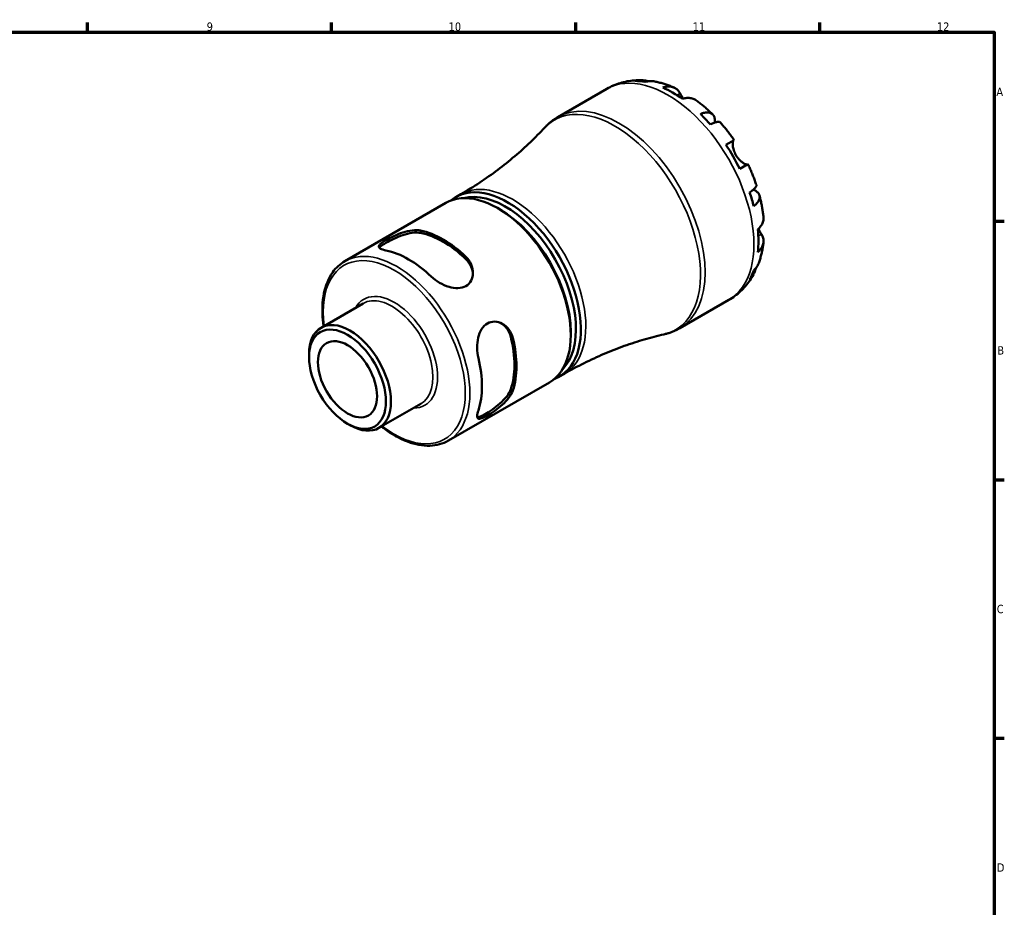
# Model space of a CAD drawing. Header units: millimetres. Extents: x -70 to 905, y -35 to 594.
# Tile 5 of 5: x 541 to 824, y 323 to 578. Entities that reach past the tile are written whole.
import ezdxf

# ---------------------------------------------------------------- set-up
doc = ezdxf.new("R2010")
doc.units = ezdxf.units.MM
for name, color, linetype, lineweight in [('Border (ANSI)', 7, 'Continuous', 70), ('Visible (ANSI)', 7, 'Continuous', 50), ('Visible Narrow (ANSI)', 7, 'Continuous', 35)]:
    doc.layers.add(name, color=color, linetype=linetype, lineweight=lineweight)
doc.styles.add('Note Text (ANSI)', font='tahoma.ttf')

# ---------------------------------------------------------------- blocks, each defined once
blk = doc.blocks.new('Borders Default Border')
at = {"layer": 'Border (ANSI)'}
for p, q in [((560.67, 574), (560.67, 576.8)), ((630.75, 574), (630.75, 576.8)), ((700.83, 574), (700.83, 576.8)), ((770.92, 574), (770.92, 576.8)), ((821, 519.75), (823.8, 519.75)), ((821, 445.5), (823.8, 445.5)), ((821, 371.25), (823.8, 371.25))]:
    blk.add_line(p, q, dxfattribs=at)
at = {"layer": 'Border (ANSI)', "flags": 128}
blk.add_lwpolyline([(20, 20), (20, 574), (821, 574), (821, 20), (20, 20)], dxfattribs=at)
at = {"layer": 'Border (ANSI)', "color": 5, "true_color": 0x0000ff, "char_height": 2.4, "attachment_point": 7, "style": 'Note Text (ANSI)'}
for s, insert in [('9', (594.92, 574.35)), ('10', (664.35, 574.35)), ('11', (734.43, 574.4)), ('12', (804.52, 574.4)), ('A', (821.58, 555.68)), ('B', (821.87, 481.43)), ('C', (821.71, 407.13)), ('D', (821.72, 332.93))]:
    blk.add_mtext(s, dxfattribs=dict(at, insert=insert))

msp = doc.modelspace()

# ---------------------------------------------------------------- linework, layer by layer
at = {"layer": 'Visible (ANSI)'}
for p, q in [((695.7565, 549.644), (709.7577, 557.7277)), ((743.9556, 541.6761), (746.2874, 543.0223)), ((750.2874, 536.0941), (747.9556, 534.7479)), ((666.4208, 526.6449), (667.835, 527.4614)), ((634.5479, 508.2431), (663.5216, 524.9711)), ((679.1038, 523.0893), (678.3966, 523.4976)), ((627.7269, 489.1489), (639.8025, 496.1208)), ((730.7565, 489.0223), (744.7577, 497.1059)), ((699.4331, 487.8779), (699.4331, 487.0614)), ((624.2839, 480.7242), (624.2839, 481.5386)), ((696.1708, 475.1164), (697.585, 475.9329)), ((664.2979, 456.7146), (693.2716, 473.4425)), ((644.3514, 460.3545), (656.427, 467.3263)), ((635.3338, 461.5851), (636.0392, 461.1779))]:
    msp.add_line(p, q, dxfattribs=at)
for centre, major_axis, start_param, end_param in [((728.6719, 528.2333), (-17.399, 30.1359), 5.8281059, 5.95286655), ((728.6719, 528.2333), (-17.399, 30.1359), 5.38258321, 5.61299108), ((728.6719, 528.2333), (-17.399, 30.1359), 5.04270774, 5.16746839), ((728.6719, 528.2333), (-17.399, 30.1359), 4.59718505, 4.82759291), ((681.2958, 500.8806), (14.875, -25.7643), 6.1855804, 9.52238287), ((678.3966, 499.2068), (-14.875, 25.7643), 3.14159265, 6.28318531), ((680.5887, 500.4724), (-14.375, 24.8982), 3.29805155, 6.12672641), ((728.6719, 528.2333), (-17.399, 30.1359), 4.25730957, 4.38207023), ((679.1038, 499.6151), (-14.375, 24.8982), 3.92699082, 5.49778714), ((728.6719, 528.2333), (-17.399, 30.1359), 3.81178689, 4.04219475), ((662.7873, 490.1947), (14.875, -25.7643), 2.04179685, 2.67059213), ((662.7873, 490.1947), (14.475, -25.0714), 2.03279749, 2.67959149), ((652.8878, 484.4792), (-14.875, 25.7643), 5.1833895, 5.81218479), ((728.6719, 528.2333), (17.399, -30.1359), 0.33031875, 0.45507941), ((636.0392, 474.7517), (8.3122, -14.3972), 5.49778714, 10.21017612), ((662.7873, 490.1947), (14.475, -25.0714), 0.46200116, 1.10879516), ((662.7873, 490.1947), (14.875, -25.7643), 0.47100052, 1.09979581), ((652.8878, 484.4792), (-14.875, 25.7643), 3.61259317, 4.24138846)]:
    msp.add_ellipse(centre, major_axis=major_axis, ratio=0.57735027, start_param=start_param, end_param=end_param, dxfattribs=at)
for major_axis in [(-7.8135, 13.5334), (-6, 10.3923)]:
    msp.add_ellipse((635.3338, 474.3445), major_axis=major_axis, ratio=0.57735027, dxfattribs=at)
for points, knots in [([(709.7577, 557.7277), (710.3663, 558.079), (710.9951, 558.3952), (712.2811, 558.9525), (712.9382, 559.1936), (714.2682, 559.5996), (714.941, 559.7645), (716.2913, 560.0204), (716.9687, 560.1114), (718.3192, 560.2242), (718.9922, 560.2461), (719.66, 560.2363)], [5.497787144, 5.497787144, 5.497787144, 5.497787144, 5.564176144, 5.564176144, 5.630565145, 5.630565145, 5.696954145, 5.696954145, 5.763343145, 5.763343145, 5.829732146, 5.829732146, 5.829732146, 5.829732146]), ([(717.8568, 559.9981), (718.3573, 560.1404), (718.8711, 560.2161), (719.8337, 560.2503), (720.3704, 560.2084), (721.1282, 560.0472), (721.3549, 559.9857), (721.5762, 559.9138)], [0.189718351, 0.189718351, 0.189718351, 0.189718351, 0.369803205, 0.369803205, 0.55498435, 0.55498435, 0.634645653, 0.634645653, 0.634645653, 0.634645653]), ([(723.2226, 559.8907), (722.8373, 559.9585), (722.4461, 559.9802), (721.6456, 559.9413), (721.1678, 559.862), (720.6912, 559.7174)], [5.420765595, 5.420765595, 5.420765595, 5.420765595, 5.573762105, 5.573762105, 5.753846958, 5.753846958, 5.753846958, 5.753846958]), ([(723.2226, 559.8909), (723.6295, 559.8187), (724.033, 559.7359), (724.8334, 559.5509), (725.2302, 559.4486), (726.0168, 559.2257), (726.4066, 559.1051), (727.1792, 558.8466), (727.5621, 558.7087), (728.3208, 558.4168), (728.6966, 558.2627), (729.069, 558.1009)], [5.949885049, 5.949885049, 5.949885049, 5.949885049, 5.99190238, 5.99190238, 6.033919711, 6.033919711, 6.075937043, 6.075937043, 6.117954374, 6.117954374, 6.159971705, 6.159971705, 6.159971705, 6.159971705]), ([(725.8435, 558.0903), (726.2954, 558.244), (726.7368, 558.3377), (727.5308, 558.415), (727.9545, 558.4021), (728.7451, 558.2459), (729.1121, 558.1026), (729.7301, 557.7429), (730.0376, 557.4926), (730.5013, 556.9548), (730.6766, 556.693), (730.8218, 556.4189)], [0.18972425, 0.18972425, 0.18972425, 0.18972425, 0.369265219, 0.369265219, 0.554520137, 0.554520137, 0.739775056, 0.739775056, 0.926079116, 0.926079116, 1.065680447, 1.065680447, 1.065680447, 1.065680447]), ([(730.8218, 556.4189), (730.8876, 556.2947), (730.9597, 556.1601), (731.1114, 555.8817), (731.1898, 555.7399), (731.3778, 555.4063), (731.4896, 555.2121), (731.635, 554.9687), (731.6603, 554.9267), (731.6859, 554.8844)], [-0.647983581, -0.647983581, -0.647983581, -0.647983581, -0.581292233, -0.581292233, -0.51957432, -0.51957432, -0.443169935, -0.443169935, -0.427291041, -0.427291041, -0.427291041, -0.427291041]), ([(735.3569, 554.4744), (735.2646, 554.5416), (735.1709, 554.6026), (734.769, 554.8367), (734.402, 554.9799), (733.6113, 555.1361), (733.1876, 555.149), (732.3937, 555.0717), (731.9523, 554.978), (731.5004, 554.8243)], [5.17211207, 5.17211207, 5.17211207, 5.17211207, 5.228549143, 5.228549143, 5.413804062, 5.413804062, 5.599058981, 5.599058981, 5.778599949, 5.778599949, 5.778599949, 5.778599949]), ([(735.3572, 554.4749), (735.6942, 554.2308), (736.0279, 553.9806), (736.6885, 553.4689), (737.0155, 553.2073), (737.6626, 552.673), (737.9829, 552.4003), (738.6165, 551.8444), (738.9299, 551.5611), (739.5497, 550.9843), (739.8562, 550.6908), (740.1591, 550.3925)], [0.126657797, 0.126657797, 0.126657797, 0.126657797, 0.169193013, 0.169193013, 0.211728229, 0.211728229, 0.254263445, 0.254263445, 0.296798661, 0.296798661, 0.339333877, 0.339333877, 0.339333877, 0.339333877]), ([(691.9045, 546.5687), (692.1281, 546.809), (692.3589, 547.0432), (692.8343, 547.4982), (693.079, 547.719), (693.5814, 548.1461), (693.8392, 548.3524), (694.3671, 548.7493), (694.6372, 548.9399), (695.1887, 549.3046), (695.4701, 549.4787), (695.7565, 549.644)], [5.322444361, 5.322444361, 5.322444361, 5.322444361, 5.357512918, 5.357512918, 5.392581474, 5.392581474, 5.427650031, 5.427650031, 5.462718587, 5.462718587, 5.497787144, 5.497787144, 5.497787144, 5.497787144]), ([(736.6527, 550.502), (737.0829, 550.6734), (737.4907, 550.7931), (738.2034, 550.9311), (738.5714, 550.9591), (739.2298, 550.9004), (739.5201, 550.8136), (739.9827, 550.5679), (740.1973, 550.3862), (740.5278, 549.9189), (740.6437, 549.6333), (740.7757, 549.0379), (740.8037, 548.6729), (740.7746, 548.1944), (740.7682, 548.1181), (740.7602, 548.0408)], [0.18971835, 0.18971835, 0.18971835, 0.18971835, 0.3698032, 0.3698032, 0.55498435, 0.55498435, 0.7401655, 0.7401655, 0.92581641, 0.92581641, 1.11146732, 1.11146732, 1.29782516, 1.29782516, 1.33244068, 1.33244068, 1.33244068, 1.33244068]), ([(691.9045, 546.5687), (690.6124, 545.1803), (689.2493, 543.7954), (686.3876, 541.0566), (684.889, 539.7027), (681.7675, 537.0494), (680.1446, 535.7501), (676.7903, 533.2281), (675.0589, 532.0056), (671.5075, 529.657), (669.6876, 528.531), (667.835, 527.4614)], [5.322444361, 5.322444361, 5.322444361, 5.322444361, 5.357512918, 5.357512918, 5.392581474, 5.392581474, 5.427650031, 5.427650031, 5.462718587, 5.462718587, 5.497787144, 5.497787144, 5.497787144, 5.497787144]), ([(742.3617, 548.0678), (742.2946, 548.1429), (742.2004, 548.1944), (741.9375, 548.2617), (741.7261, 548.2652), (741.2039, 548.1802), (740.8931, 548.0917), (740.2653, 547.8642), (739.8933, 547.7065), (739.487, 547.5099)], [5.067271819, 5.067271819, 5.067271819, 5.067271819, 5.203399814, 5.203399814, 5.388580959, 5.388580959, 5.573762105, 5.573762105, 5.753846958, 5.753846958, 5.753846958, 5.753846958]), ([(742.3621, 548.0681), (742.6427, 547.7513), (742.9198, 547.4302), (743.4664, 546.78), (743.736, 546.4508), (744.2675, 545.7848), (744.5294, 545.4479), (745.0455, 544.767), (745.2995, 544.4228), (745.7996, 543.7277), (746.0456, 543.3767), (746.2875, 543.0224)], [0.445593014, 0.445593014, 0.445593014, 0.445593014, 0.487511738, 0.487511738, 0.529430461, 0.529430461, 0.571349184, 0.571349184, 0.613267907, 0.613267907, 0.65518663, 0.65518663, 0.65518663, 0.65518663]), ([(746.1502, 542.9432), (746.1292, 542.931), (746.109, 542.9127), (746.0512, 542.8378), (746.0167, 542.7619), (745.9588, 542.5513), (745.9363, 542.4148), (745.9067, 542.0206), (745.9099, 541.7408), (745.9828, 541.031), (746.0675, 540.5914), (746.3565, 539.6586), (746.5643, 539.1742), (746.8288, 538.7161)], [-0.644344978, -0.644344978, -0.644344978, -0.644344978, -0.60308586, -0.60308586, -0.520079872, -0.520079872, -0.432739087, -0.432739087, -0.310006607, -0.310006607, -0.158689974, -0.158689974, 0, 0, 0, 0]), ([(746.8288, 538.7161), (746.9769, 538.4596), (747.1411, 538.2135), (747.506, 537.7343), (747.7071, 537.5048), (748.197, 537.0107), (748.4866, 536.7685), (749.0205, 536.3878), (749.2608, 536.2479), (749.6112, 536.0836), (749.7366, 536.038), (749.9427, 535.9874), (750.0237, 535.9815), (750.1099, 535.9968), (750.132, 536.0044), (750.1502, 536.015)], [0, 0, 0, 0, 0.088849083, 0.088849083, 0.18379648, 0.18379648, 0.314196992, 0.314196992, 0.437846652, 0.437846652, 0.524112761, 0.524112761, 0.607652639, 0.607652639, 0.6434969, 0.6434969, 0.6434969, 0.6434969]), ([(750.2875, 536.0942), (750.4734, 535.7076), (750.6543, 535.3191), (751.0063, 534.5384), (751.1773, 534.1463), (751.509, 533.3589), (751.6698, 532.9636), (751.9808, 532.1703), (752.1311, 531.7723), (752.4209, 530.9738), (752.5604, 530.5733), (752.6945, 530.1719)], [0.915609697, 0.915609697, 0.915609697, 0.915609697, 0.95752842, 0.95752842, 0.999447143, 0.999447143, 1.041365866, 1.041365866, 1.083284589, 1.083284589, 1.125203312, 1.125203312, 1.125203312, 1.125203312]), ([(750.7736, 527.9611), (751.147, 528.2146), (751.4695, 528.4579), (751.9804, 528.8878), (752.2125, 529.1128), (752.5472, 529.5225), (752.6499, 529.7073), (752.723, 529.9687), (752.7255, 530.076), (752.6941, 530.1717)], [0.189718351, 0.189718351, 0.189718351, 0.189718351, 0.369803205, 0.369803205, 0.55498435, 0.55498435, 0.740165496, 0.740165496, 0.87629349, 0.87629349, 0.87629349, 0.87629349]), ([(751.8699, 528.7982), (751.9409, 528.7665), (752.0101, 528.7339), (752.439, 528.5198), (752.7412, 528.3131), (753.1908, 527.901), (753.3802, 527.6579), (753.6196, 527.1381), (753.6697, 526.8613), (753.6512, 526.3379), (753.5812, 526.043), (753.3029, 525.4435), (753.0946, 525.1388), (752.6187, 524.5907), (752.3111, 524.2973), (751.9476, 524.0105)], [4.61112463, 4.61112463, 4.61112463, 4.61112463, 4.64574015, 4.64574015, 4.83209799, 4.83209799, 5.0177489, 5.0177489, 5.20339981, 5.20339981, 5.38858096, 5.38858096, 5.5737621, 5.5737621, 5.75384696, 5.75384696, 5.75384696, 5.75384696]), ([(753.606, 527.1019), (753.7129, 526.6903), (753.8138, 526.2782), (754.0034, 525.453), (754.092, 525.0399), (754.2567, 524.2132), (754.3327, 523.7996), (754.4719, 522.9719), (754.5349, 522.558), (754.6478, 521.73), (754.6976, 521.316), (754.7405, 520.902)], [1.23146245, 1.23146245, 1.23146245, 1.23146245, 1.273997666, 1.273997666, 1.316532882, 1.316532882, 1.359068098, 1.359068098, 1.401603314, 1.401603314, 1.44413853, 1.44413853, 1.44413853, 1.44413853]), ([(753.1147, 517.3872), (753.4738, 517.7018), (753.7756, 518.0371), (754.2395, 518.6861), (754.4402, 519.0595), (754.7002, 519.8223), (754.7597, 520.2117), (754.758, 520.6769), (754.7519, 520.7885), (754.74, 520.902)], [0.18972425, 0.18972425, 0.18972425, 0.18972425, 0.369265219, 0.369265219, 0.554520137, 0.554520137, 0.739775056, 0.739775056, 0.796212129, 0.796212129, 0.796212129, 0.796212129]), ([(753.2595, 517.5178), (753.3289, 517.3914), (753.3981, 517.2684), (753.5829, 516.9456), (753.6955, 516.7553), (753.9123, 516.3953), (754.0153, 516.2282), (754.1254, 516.0516), (754.141, 516.0267), (754.1563, 516.0023)], [-2.351626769, -2.351626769, -2.351626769, -2.351626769, -2.30519389, -2.30519389, -2.226175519, -2.226175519, -2.144504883, -2.144504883, -2.130817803, -2.130817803, -2.130817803, -2.130817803]), ([(646.3824, 511.3352), (645.7347, 511.466), (645.19, 511.6362), (644.4817, 512.0289), (644.3168, 512.2528), (644.3485, 512.717), (644.5215, 512.9856), (645.2242, 513.6063), (645.7556, 513.9623), (647.0092, 514.686), (647.7932, 515.0895), (649.4758, 515.8459), (650.3748, 516.1962), (652.1044, 516.749), (653.0571, 516.9799), (654.8219, 517.1972), (655.6342, 517.1815), (656.2819, 517.0507)], [1.068423, 1.068423, 1.068423, 1.068423, 1.35737441, 1.35737441, 1.64632582, 1.64632582, 1.91224949, 1.91224949, 2.17817316, 2.17817316, 2.44409683, 2.44409683, 2.7100205, 2.7100205, 2.99897191, 2.99897191, 3.28792332, 3.28792332, 3.28792332, 3.28792332]), ([(644.4795, 512.105), (644.5685, 512.2335), (644.6989, 512.373), (645.2242, 512.8268), (645.7551, 513.1786), (647.0097, 513.903), (647.7935, 514.3101), (649.4733, 515.079), (650.3698, 515.4379), (652.0974, 516.0101), (653.051, 516.2531), (654.8183, 516.4924), (655.6324, 516.4865), (656.2819, 516.3628)], [1.78436375, 1.78436375, 1.78436375, 1.78436375, 1.91661662, 1.91661662, 2.18276267, 2.18276267, 2.44890872, 2.44890872, 2.71505477, 2.71505477, 3.00567405, 3.00567405, 3.29629333, 3.29629333, 3.29629333, 3.29629333]), ([(754.1563, 516.0023), (754.3211, 515.7395), (754.4601, 515.4567), (754.6941, 514.7863), (754.7571, 514.3948), (754.7597, 513.6798), (754.7002, 513.2903), (754.4402, 512.5275), (754.2395, 512.1541), (753.7756, 511.5052), (753.4738, 511.1698), (753.1147, 510.8552)], [4.902643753, 4.902643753, 4.902643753, 4.902643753, 5.042245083, 5.042245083, 5.228549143, 5.228549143, 5.413804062, 5.413804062, 5.599058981, 5.599058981, 5.778599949, 5.778599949, 5.778599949, 5.778599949]), ([(754.7367, 513.6433), (754.6905, 513.2399), (754.636, 512.8374), (754.5095, 512.0344), (754.4375, 511.6339), (754.275, 510.8355), (754.1846, 510.4376), (753.9844, 509.6449), (753.8746, 509.2502), (753.6346, 508.4645), (753.5045, 508.0736), (753.3636, 507.6852)], [1.694009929, 1.694009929, 1.694009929, 1.694009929, 1.73602726, 1.73602726, 1.778044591, 1.778044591, 1.820061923, 1.820061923, 1.862079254, 1.862079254, 1.904096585, 1.904096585, 1.904096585, 1.904096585]), ([(669.2926, 509.5389), (669.9403, 508.9218), (670.485, 508.1541), (671.1933, 506.5089), (671.3582, 505.6328), (671.3265, 504.0998), (671.1536, 503.3302), (670.4508, 502.0081), (669.9194, 501.4588), (669.2926, 501.0969), (668.6659, 500.735), (667.8819, 500.5249), (666.1993, 500.4699), (665.3002, 500.6205), (663.5706, 501.1366), (662.6179, 501.5579), (660.8531, 502.5931), (660.0408, 503.2063), (659.3931, 503.8235)], [-1.10975016, -1.10975016, -1.10975016, -1.10975016, -0.82079875, -0.82079875, -0.53184734, -0.53184734, -0.26592367, -0.26592367, 0, 0, 0, 0.26592367, 0.26592367, 0.53184734, 0.53184734, 0.82079875, 0.82079875, 1.10975016, 1.10975016, 1.10975016, 1.10975016]), ([(669.2926, 508.8511), (669.9421, 508.2247), (670.4872, 507.4459), (671.1234, 505.9465), (671.2849, 505.2467), (671.3298, 504.5802)], [-1.113530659, -1.113530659, -1.113530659, -1.113530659, -0.822911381, -0.822911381, -0.591119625, -0.591119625, -0.591119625, -0.591119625]), ([(628.4735, 489.58), (628.3895, 490.1469), (628.3201, 490.709), (627.9944, 494.0279), (628.0907, 496.6445), (629.0337, 501.3195), (629.8779, 503.3827), (632.0261, 506.3835), (633.1988, 507.4642), (634.5479, 508.2431)], [4.527353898, 4.527353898, 4.527353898, 4.527353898, 4.59283685, 4.59283685, 4.91805981, 4.91805981, 5.241622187, 5.241622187, 5.497787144, 5.497787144, 5.497787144, 5.497787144]), ([(752.5602, 506.2479), (752.5118, 506.0203), (752.4518, 505.7932), (752.2125, 505.0564), (751.9804, 504.5706), (751.4695, 503.754), (751.147, 503.347), (750.7736, 502.9847)], [5.308919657, 5.308919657, 5.308919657, 5.308919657, 5.388580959, 5.388580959, 5.573762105, 5.573762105, 5.753846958, 5.753846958, 5.753846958, 5.753846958]), ([(751.9476, 505.5796), (752.3111, 505.9201), (752.6187, 506.2943), (753.0526, 506.9681), (753.2295, 507.3177), (753.3634, 507.6853)], [0.189718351, 0.189718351, 0.189718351, 0.189718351, 0.369803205, 0.369803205, 0.522799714, 0.522799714, 0.522799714, 0.522799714]), ([(751.8814, 504.4272), (751.556, 503.844), (751.2005, 503.272), (750.4276, 502.1589), (750.01, 501.6177), (749.1133, 500.5763), (748.6341, 500.076), (747.6175, 499.1272), (747.0802, 498.6787), (745.9545, 497.8437), (745.3663, 497.4572), (744.7577, 497.1059)], [2.024249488, 2.024249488, 2.024249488, 2.024249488, 2.090638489, 2.090638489, 2.157027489, 2.157027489, 2.223416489, 2.223416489, 2.28980549, 2.28980549, 2.35619449, 2.35619449, 2.35619449, 2.35619449]), ([(672.893, 480.441), (672.6824, 481.3104), (672.5575, 482.3205), (672.5434, 484.3665), (672.6549, 485.4022), (673.0727, 487.1581), (673.3918, 488.012), (674.2807, 489.4417), (674.8547, 490.0156), (676.1083, 490.7393), (676.8497, 490.9249), (678.3461, 490.8724), (679.099, 490.6374), (680.4425, 489.8984), (681.1188, 489.3175), (682.1894, 487.8815), (682.5819, 487.0259), (682.7925, 486.1564)], [1.068423, 1.068423, 1.068423, 1.068423, 1.35737441, 1.35737441, 1.64632582, 1.64632582, 1.91224949, 1.91224949, 2.17817316, 2.17817316, 2.44409683, 2.44409683, 2.7100205, 2.7100205, 2.99897191, 2.99897191, 3.28792332, 3.28792332, 3.28792332, 3.28792332]), ([(679.5167, 490.4001), (680.0715, 490.0279), (680.5967, 489.5382), (681.5772, 488.2375), (681.9791, 487.376), (682.1968, 486.5004)], [2.773884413, 2.773884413, 2.773884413, 2.773884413, 3.005676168, 3.005676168, 3.296295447, 3.296295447, 3.296295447, 3.296295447]), ([(730.7565, 489.0223), (730.4701, 488.8569), (730.1787, 488.7003), (729.5871, 488.405), (729.2869, 488.2664), (728.6792, 488.0077), (728.3717, 487.8875), (727.7506, 487.666), (727.4371, 487.5645), (726.8053, 487.3803), (726.4871, 487.2975), (726.1672, 487.224)], [2.35619449, 2.35619449, 2.35619449, 2.35619449, 2.391263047, 2.391263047, 2.426331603, 2.426331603, 2.46140016, 2.46140016, 2.496468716, 2.496468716, 2.531537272, 2.531537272, 2.531537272, 2.531537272]), ([(697.585, 475.9329), (699.4376, 477.0024), (701.3227, 478.0156), (705.1323, 479.9169), (707.0568, 480.805), (710.918, 482.449), (712.8547, 483.2048), (716.7133, 484.5814), (718.6351, 485.2023), (722.4378, 486.3112), (724.3187, 486.7992), (726.1672, 487.224)], [2.35619449, 2.35619449, 2.35619449, 2.35619449, 2.391263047, 2.391263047, 2.426331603, 2.426331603, 2.46140016, 2.46140016, 2.496468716, 2.496468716, 2.531537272, 2.531537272, 2.531537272, 2.531537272]), ([(682.7925, 471.1329), (682.5819, 470.5066), (682.1894, 469.7953), (681.1188, 468.3756), (680.4425, 467.666), (679.099, 466.4445), (678.3461, 465.841), (676.8497, 464.7621), (676.1083, 464.2848), (675.4815, 463.923), (674.8547, 463.5611), (674.2807, 463.2789), (673.3918, 462.9807), (673.0727, 462.9652), (672.6549, 463.1698), (672.5434, 463.4246), (672.5575, 464.2343), (672.6824, 464.7911), (672.893, 465.4174)], [-1.10975016, -1.10975016, -1.10975016, -1.10975016, -0.82079875, -0.82079875, -0.53184734, -0.53184734, -0.26592367, -0.26592367, 0, 0, 0, 0.26592367, 0.26592367, 0.53184734, 0.53184734, 0.82079875, 0.82079875, 1.10975016, 1.10975016, 1.10975016, 1.10975016]), ([(682.1968, 471.4768), (681.9791, 470.8526), (681.5772, 470.1446), (680.4863, 468.7337), (679.7991, 468.0294), (678.4397, 466.8193), (677.6807, 466.2223), (676.1749, 465.152), (675.4304, 464.6768), (674.8031, 464.3147), (674.1758, 463.9525), (673.6057, 463.6687), (672.9501, 463.4406), (672.764, 463.3974), (672.6083, 463.3845)], [-1.11353066, -1.11353066, -1.11353066, -1.11353066, -0.82291138, -0.82291138, -0.5322921, -0.5322921, -0.26614605, -0.26614605, 0, 0, 0, 0.26614605, 0.26614605, 0.39839892, 0.39839892, 0.39839892, 0.39839892]), ([(664.2979, 456.7146), (662.7097, 455.7976), (660.8822, 455.3035), (656.9054, 455.1864), (654.7466, 455.5929), (650.2878, 457.2804), (647.9837, 458.5916), (645.5304, 460.4465), (645.3138, 460.6143), (645.098, 460.7855)], [2.35619449, 2.35619449, 2.35619449, 2.35619449, 2.657751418, 2.657751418, 2.971033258, 2.971033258, 3.295145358, 3.295145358, 3.326627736, 3.326627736, 3.326627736, 3.326627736])]:
    msp.add_open_spline(points, degree=3, knots=knots, dxfattribs=at)
at = {"layer": 'Visible Narrow (ANSI)'}
for p, q in [((730.8218, 556.4189), (729.912, 555.8936)), ((656.2819, 516.3628), (656.2819, 517.0507)), ((754.1563, 516.0023), (753.2465, 515.477)), ((669.2926, 509.5389), (669.2926, 508.8511)), ((682.1968, 486.5004), (682.7925, 486.1564)), ((682.7925, 471.1329), (682.1968, 471.4768))]:
    msp.add_line(p, q, dxfattribs=at)
for centre, major_axis, start_param, end_param in [((727.2577, 527.4168), (-17.5, 30.3109), 3.14159265, 6.28318531), ((713.2565, 519.3331), (17.5, -30.3109), 0, 3.14159265), ((712.0709, 518.6487), (-17.3981, 30.1344), 2.96624987, 6.45852809), ((682.71, 501.6971), (-14.875, 25.7643), 3.14159265, 6.28318531), ((649.4229, 482.4788), (14.875, -25.7643), 0, 3.14159267), ((648.7689, 482.1012), (-14.4125, 24.9632), 2.18552751, 7.23925045), ((648.7689, 482.1012), (8.7747, -15.1983), 5.95706356, 9.75089971), ((648.1148, 481.7236), (-8.3122, 14.3972), 3.14159265, 6.28318531)]:
    msp.add_ellipse(centre, major_axis=major_axis, ratio=0.57735027, start_param=start_param, end_param=end_param, dxfattribs=at)

# ---------------------------------------------------------------- block references
msp.add_blockref('Borders Default Border', (0, 0))

doc.saveas('drawing.dxf')
